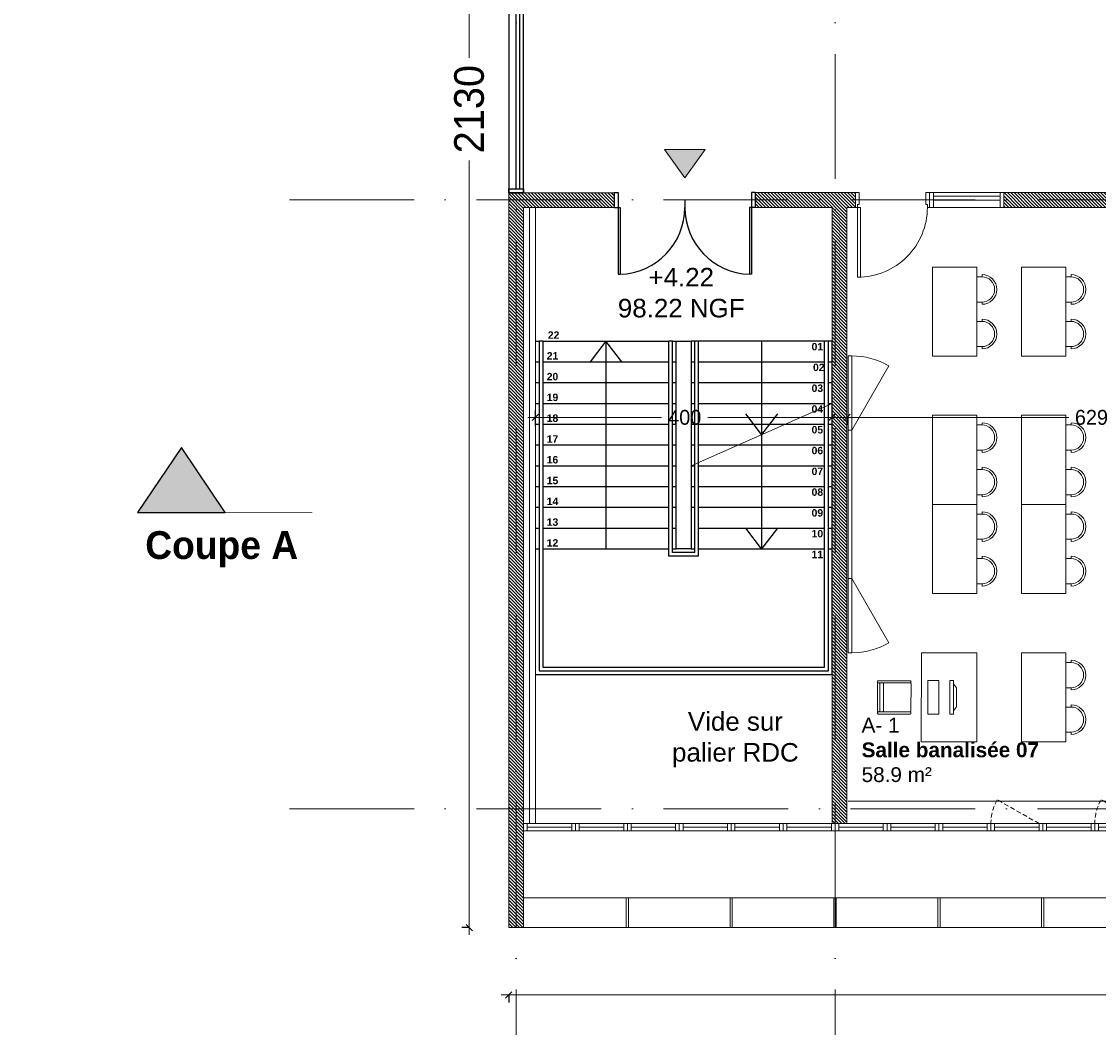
# Model space of a CAD drawing. Header units: centimetres. Extents: x 100159 to 225226, y -81380 to -23241.
# Tile 52 of 256: x 198723 to 200175, y -62453 to -61098. Entities that reach past the tile are written whole.
import ezdxf
from ezdxf.xclip import XClip

# ---------------------------------------------------------------- set-up
doc = ezdxf.new("R2010")
doc.units = ezdxf.units.CM
doc.header["$XCLIPFRAME"] = 2
for name, pattern in [('ACAD_ISO04W100', [30, 24, -3, 0, -3]), ('ACAD_ISO10W100', [18, 12, -3, 0, -3]), ('CACHE', [9.525, 6.35, -3.175])]:
    doc.linetypes.add(name, pattern=pattern)
doc.layers.get('0').update_dxf_attribs({"lineweight": 5})
for name, color, linetype in [('09', 161, 'Continuous'), ('18', 8, 'Continuous'), ('23', 63, 'Continuous'), ('37', 8, 'Continuous'), ('48', 8, 'Continuous'), ('DDL-PLAN MASSE PAYSAGE', 7, 'Continuous'), ('DDL-TEXTE 01', 7, 'Continuous'), ('DDL-TRAIT  COUPE', 1, 'ACAD_ISO04W100')]:
    doc.layers.add(name, color=color, linetype=linetype)
for name, color, linetype, lineweight in [('10', 252, 'Continuous', 5), ('17', 6, 'Continuous', 5), ('DDL- CLOISONS DOUBLAGES', 1, 'Continuous', 5), ('DDL- ISOLATION', 252, 'ISOLATION', 5), ('DDL- MENUISERIES INT', 51, 'Continuous', 5), ('DDL- STRUCTURE', 5, 'Continuous', 5), ('DDL-HAB-COTES', 161, 'Continuous', 9), ('DDL-HAB-SYMBOLES', 212, 'Continuous', 9), ('DDL-HACHURES POCHAGE GRIS', 251, 'Continuous', 5), ('DDL-TEXTE', 7, 'Continuous', 9), ('DDL-TRAIT AXES', 1, 'ACAD_ISO10W100', 5)]:
    doc.layers.add(name, color=color, linetype=linetype, lineweight=lineweight)
doc.layers.add('GEL', color=113, linetype='Continuous', plot=False)
doc.styles.add('ARIAL', font='arial.ttf', dxfattribs={"height": 25})
doc.styles.add('Century Gothic', font='GOTHIC.TTF')
doc.styles.add('COTA', font='romans.shx', dxfattribs={"width": 0.8})
doc.styles.get("Standard").update_dxf_attribs({"font": 'arial.ttf'})
doc.linetypes.add('ISOLATION', pattern='A,0.00254,-2.54,[134,ltypeshp.shx,S=2.54,R=0,X=-2.54,Y=0],-5.08,[134,ltypeshp.shx,S=2.54,R=180,X=2.54,Y=0],-2.54', length=10.16254)
doc.dimstyles.new('C100 cm', dxfattribs={"dimscale": 100, "dimtxt": 0.2, "dimasz": 0.085, "dimexe": 0.1, "dimexo": 0.0625, "dimgap": 0.09, "dimtad": 0, "dimdec": 0, "dimzin": 0, "dimdsep": 46, "dimtxsty": 'Century Gothic', "dimblk": 'OBLIQUE', "dimcen": 0.09, "dimdle": 0.1, "dimclrd": 256, "dimclrt": 256, "dimadec": 0, "dimazin": 0, "dimtfac": 1, "dimtdec": 0, "dimtofl": 0, "dimtmove": 2, "dimatfit": 2, "dimfxl": 0.15, "dimfxlon": 1, "dimtolj": 1, "dimtzin": 0, "dimlwd": -1, "dimarcsym": 0})
doc.dimstyles.new('portes', dxfattribs={"dimtxt": 6, "dimasz": 2.5, "dimexe": 1.25, "dimexo": 0.625, "dimtad": 1, "dimjust": 1, "dimtxsty": 'COTA', "dimblk": 'NONE', "dimcen": 2.5, "dimse1": 1, "dimse2": 1, "dimsd1": 1, "dimsd2": 1, "dimadec": 0, "dimazin": 0, "dimtfac": 1, "dimtix": 1, "dimtofl": 0, "dimtmove": 0, "dimatfit": 0, "dimldrblk": 'NONE', "dimfxl": 1, "dimarcsym": 0})

# ---------------------------------------------------------------- blocks, each defined once
blk = doc.blocks.new('*U171')
for p, q in [((20, -243.6), (0, -243.6)), ((10, -498.6), (10, -248.6)), ((15, -498.6), (15, -248.6)), ((0, -503.6), (20, -503.6))]:
    blk.add_line(p, q)
blk.add_lwpolyline([(20, -243.6), (0, -243.6), (0, -503.6), (20, -503.6)], close=True)
for points in [[(0, -248.6), (0, -243.6), (20, -243.6), (20, -248.6), (0, -248.6)], [(0, -503.6), (0, -498.6), (20, -498.6), (20, -503.6), (0, -503.6)]]:
    blk.add_lwpolyline(points)
blk = doc.blocks.new('A$C6C21683D')
blk.add_lwpolyline([(0, 0), (70, 0), (70, 10), (0, 10)], close=True)
for points in [[(5, 0), (65, 0), (65, 10), (5, 10), (5, 0)], [(5, 5), (65, 5)]]:
    blk.add_lwpolyline(points)
blk = doc.blocks.new('A$C7FA553E3')
blk.add_lwpolyline([(0, 32), (70, 32), (70, 42), (0, 42)], close=True)
for points in [[(5, 32), (65, 32), (65, 42), (5, 42), (5, 32)], [(5, 37), (65, 37)]]:
    blk.add_lwpolyline(points)
at = {"linetype": 'CACHE'}
blk.add_lwpolyline([(5, 32), (61.5, 0)], dxfattribs=at)
blk.add_arc((6, 32), 64, 330.0443, 0.0023, dxfattribs=at)
blk = doc.blocks.new('*U232')
blk.add_lwpolyline([(-1.5, 20), (-1.5, -20), (1.5, -20), (1.5, 20), (-1.5, 20)])
blk = doc.blocks.new('*U233')
at = {"color": 0, "linetype": 'ByBlock', "lineweight": -2}
for p in [(2800, 0), (2940, 0), (3080, 0), (3220, 0), (3360, 0)]:
    blk.add_blockref('*U232', p, dxfattribs=at)
blk = doc.blocks.new('*D187')
at = {"layer": 'Defpoints', "color": 0, "transparency": 16777216}
for p in [(5, 0), (95, 0), (95, 0)]:
    blk.add_point(p, dxfattribs=at)
at = {"layer": 'GEL', "color": 0, "transparency": 16777216, "insert": (12.6, 3.6), "char_height": 6, "attachment_point": 5, "style": 'COTA'}
blk.add_mtext('90', dxfattribs=at)
blk = doc.blocks.new('_None')
blk = doc.blocks.new('*U219')
for p, q in [((20, -550), (0, -550)), ((10, -645), (10, -555)), ((15, -645), (15, -555)), ((0, -650), (20, -650))]:
    blk.add_line(p, q)
blk.add_lwpolyline([(20, -550), (0, -550), (0, -650), (20, -650)], close=True)
for points in [[(0, -555), (0, -550), (20, -550), (20, -555), (0, -555)], [(0, -650), (0, -645), (20, -645), (20, -650), (0, -650)]]:
    blk.add_lwpolyline(points)
blk = doc.blocks.new('*U147')
for p, q in [((50126.1, 6582.3), (50126.1, 6692.3)), ((50126.1, 6692.3), (50129.1, 6692.3)), ((50129.1, 6602.3), (50129.1, 6692.3)), ((50303.1, 6602.3), (50303.1, 6692.3)), ((50306.1, 6692.3), (50303.1, 6692.3)), ((50306.1, 6582.3), (50306.1, 6692.3)), ((50121.1, 6602.3), (50129.1, 6602.3)), ((50121.1, 6582.3), (50121.1, 6602.3)), ((50216.1, 6592.3), (50216.1, 6602.3)), ((50311.1, 6602.3), (50303.1, 6602.3)), ((50311.1, 6582.3), (50311.1, 6602.3)), ((50121.1, 6582.3), (50126.1, 6582.3)), ((50311.1, 6582.3), (50306.1, 6582.3))]:
    blk.add_line(p, q)
for centre, start, end in [((50126.1, 6602.3), 0, 88.0898), ((50306.1, 6602.3), 91.9102, 180)]:
    blk.add_arc(centre, 90, start, end)
blk = doc.blocks.new('_Oblique')
at = {"color": 0, "linetype": 'ByBlock', "lineweight": -2}
blk.add_line((-0.5, -0.5), (0.5, 0.5), dxfattribs=at)
blk = doc.blocks.new('*D260')
at = {"layer": 'DDL-HAB-COTES', "color": 0, "lineweight": -2, "transparency": 16777216}
for p, q in [((203069.9, -62409.4), (203069.9, -62399.4)), ((199380.1, -62409.4), (199380.1, -62419.4))]:
    blk.add_line(p, q, dxfattribs=at)
at = {"layer": 'DDL-HAB-COTES', "transparency": 16777216}
for p, q in [((199370.1, -62409.4), (201323, -62409.4)), ((203079.9, -62409.4), (201460.7, -62409.4))]:
    blk.add_line(p, q, dxfattribs=at)
at = {"layer": 'Defpoints', "color": 0, "transparency": 16777216}
for p in [(199380.1, -62318.6), (203069.9, -62409.4), (203069.9, -62428.6)]:
    blk.add_point(p, dxfattribs=at)
at = {"layer": 'DDL-HAB-COTES', "transparency": 16777216, "xscale": 8.5, "yscale": 8.5, "zscale": 8.5, "rotation": 180}
blk.add_blockref('_Oblique', (199380.1, -62409.4), dxfattribs=at)
at = {"layer": 'DDL-HAB-COTES', "transparency": 16777216, "xscale": 8.5, "yscale": 8.5, "zscale": 8.5}
blk.add_blockref('_Oblique', (203069.9, -62409.4), dxfattribs=at)
at = {"layer": 'DDL-HAB-COTES', "lineweight": -3, "transparency": 16777216, "insert": (201391.8, -62409.4), "char_height": 40, "attachment_point": 5, "style": 'Century Gothic'}
blk.add_mtext('\\A1;3690', dxfattribs=at)
blk = doc.blocks.new('*D264')
at = {"layer": 'DDL-HAB-COTES', "transparency": 16777216}
for p, q in [((199326.9, -60178.5), (199326.9, -61147.1)), ((199326.9, -62328.6), (199326.9, -61285.1))]:
    blk.add_line(p, q, dxfattribs=at)
at = {"layer": 'DDL-HAB-COTES', "color": 0, "lineweight": -2, "transparency": 16777216}
for p, q in [((199326.9, -60188.5), (199316.9, -60188.5)), ((199326.9, -62318.6), (199316.9, -62318.6))]:
    blk.add_line(p, q, dxfattribs=at)
at = {"layer": 'Defpoints', "color": 0, "transparency": 16777216}
for p in [(199326.9, -60188.5), (199430.7, -60188.5), (199430.7, -62318.6)]:
    blk.add_point(p, dxfattribs=at)
at = {"layer": 'DDL-HAB-COTES', "transparency": 16777216, "xscale": 8.5, "yscale": 8.5, "zscale": 8.5}
for p, rotation in [((199326.9, -60188.5), 90), ((199326.9, -62318.6), 270)]:
    blk.add_blockref('_Oblique', p, dxfattribs=dict(at, rotation=rotation))
at = {"layer": 'DDL-HAB-COTES', "lineweight": -3, "transparency": 16777216, "insert": (199326.9, -61216.1), "char_height": 40, "attachment_point": 5, "rotation": 90, "style": 'Century Gothic'}
blk.add_mtext('\\A1;2130', dxfattribs=at)
blk = doc.blocks.new('A$C601B608D')
for p, q in [((5, 300), (54.9, 386.7)), ((5, 100), (54.9, 13.3))]:
    blk.add_line(p, q)
for points in [[(0, 300), (5, 300), (5, 400), (0, 400)], [(0, 100), (5, 100), (5, 300), (0, 300)], [(0, 0), (5, 0), (5, 100), (0, 100)]]:
    blk.add_lwpolyline(points, close=True)
for centre, start, end in [((5, 300), 60.0976, 90), ((5, 100), 270, 299.9024)]:
    blk.add_arc(centre, 100, start, end)
blk = doc.blocks.new('A$C41CC053D')
at = {"ltscale": 0.5}
for p, q in [((121.2, 101.8), (161.9, 88.1)), ((107.1, 63.3), (118.9, 98.4)), ((119.6, 100.3), (119.9, 101.2)), ((160, 85.6), (120.2, 99)), ((154, 86.6), (142.2, 51.5)), ((158.8, 85), (146.9, 49.9)), ((149.8, 48.9), (161.6, 84)), ((160, 85.6), (161, 85.3)), ((162.2, 85.9), (162.6, 86.9)), ((106.5, 61.4), (106.2, 60.5)), ((106.8, 59.2), (147.6, 45.5)), ((147.6, 48.6), (107.8, 62)), ((147.6, 48.6), (148.5, 48.3)), ((149.2, 47.1), (148.8, 46.1))]:
    blk.add_line(p, q, dxfattribs=at)
blk.add_lwpolyline([(118.9, 142.2), (80.7, 28.4), (9.6, 52.4), (47.9, 166.1)], close=True, dxfattribs=at)
for centre, start, end in [((120.8, 100.9), 71.3969, 161.3969), ((119.9, 98.1), 71.3969, 161.3969), ((120.5, 99.9), 161.3969, 251.3969), ((155, 86.2), 71.3969, 161.3969), ((161.6, 87.2), 341.3969, 71.3969), ((159.7, 84.7), 71.3969, 161.3969), ((161.3, 86.2), 251.3969, 341.3969), ((160.6, 84.3), 341.3969, 71.3969), ((107.1, 60.1), 161.3969, 251.3969), ((107.5, 61.1), 71.3969, 161.3969), ((108.1, 63), 161.3969, 251.3969), ((143.2, 51.2), 161.3969, 251.3969), ((147.9, 49.6), 161.3969, 251.3969), ((147.9, 46.4), 251.3969, 341.3969), ((148.8, 49.3), 251.3969, 341.3969), ((148.2, 47.4), 341.3969, 71.3969)]:
    blk.add_arc(centre, 1, start, end, dxfattribs=at)
blk = doc.blocks.new('A$C7DD83F9D')
at = {"ltscale": 0.5}
for p, q in [((20, 107), (20, 110)), ((20, 107), (26.8, 107)), ((26.8, 73), (26.8, 107)), ((20, 73), (26.8, 73)), ((20, 73), (20, 70)), ((20, 47), (20, 50)), ((20, 47), (26.8, 47)), ((26.8, 13), (26.8, 47)), ((20, 13), (26.8, 13)), ((20, 13), (20, 10))]:
    blk.add_line(p, q, dxfattribs=at)
at = {"linetype": 'Continuous', "flags": 128}
blk.add_lwpolyline([(26.8, 120), (26.8, 0), (86.8, 0), (86.8, 120), (26.8, 120)], dxfattribs=at)
at = {"ltscale": 0.5}
for centre, radius in [((20, 90), 20), ((20, 90), 17), ((20, 30), 20), ((20, 30), 17)]:
    blk.add_arc(centre, radius, 90, 270, dxfattribs=at)
blk = doc.blocks.new('A$C19797035')
at = {"linetype": 'Continuous'}
for points in [[(54.3, 32.9), (52.5, 28.2), (10.3, 43.6), (12, 48.3)], [(46.7, 39.9), (50, 34.4), (16.2, 46.7), (22.3, 48.8)], [(42.3, 0), (0, 15.4), (5.1, 29.5), (47.4, 14.1)]]:
    blk.add_lwpolyline(points, close=True, dxfattribs=at)
blk = doc.blocks.new('*U185')
blk.add_hatch(color=252).paths.add_polyline_path([(0, 0), (38.3, -27.3), (38.3, 27.3)])
blk.add_lwpolyline([(38.3, 27.3), (38.3, -27.3), (0, 0), (38.3, 27.3)])
blk = doc.blocks.new('*D499')
at = {"layer": 'DDL-HAB-COTES', "transparency": 16777216}
for p, q in [((199406.1, -61631.4), (199586.1, -61631.4)), ((199826.1, -61631.4), (199648.7, -61631.4))]:
    blk.add_line(p, q, dxfattribs=at)
at = {"layer": 'DDL-HAB-COTES', "color": 0, "lineweight": -2, "transparency": 16777216}
for p, q in [((199416.1, -61642.4), (199416.1, -61621.4)), ((199816.1, -61642.4), (199816.1, -61621.4))]:
    blk.add_line(p, q, dxfattribs=at)
at = {"layer": 'Defpoints', "color": 0, "transparency": 16777216}
for p in [(199816.1, -61631.4), (199416.1, -61648.6), (199816.1, -61648.6)]:
    blk.add_point(p, dxfattribs=at)
at = {"layer": 'DDL-HAB-COTES', "transparency": 16777216, "xscale": 8.5, "yscale": 8.5, "zscale": 8.5, "rotation": 180}
blk.add_blockref('_Oblique', (199416.1, -61631.4), dxfattribs=at)
at = {"layer": 'DDL-HAB-COTES', "transparency": 16777216, "xscale": 8.5, "yscale": 8.5, "zscale": 8.5}
blk.add_blockref('_Oblique', (199816.1, -61631.4), dxfattribs=at)
at = {"layer": 'DDL-HAB-COTES', "lineweight": -3, "transparency": 16777216, "insert": (199617.4, -61631.4), "char_height": 20, "attachment_point": 5, "style": 'Century Gothic'}
blk.add_mtext('\\A1;400', dxfattribs=at)
blk = doc.blocks.new('*D500')
at = {"layer": 'DDL-HAB-COTES', "color": 0, "lineweight": -2, "transparency": 16777216}
for p, q in [((200465.5, -61616.4), (200465.5, -61641.4)), ((199836.1, -61631.4), (199836.1, -61641.4))]:
    blk.add_line(p, q, dxfattribs=at)
at = {"layer": 'DDL-HAB-COTES', "transparency": 16777216}
for p, q in [((199826.1, -61631.4), (200135.2, -61631.4)), ((200475.5, -61631.4), (200195.9, -61631.4))]:
    blk.add_line(p, q, dxfattribs=at)
at = {"layer": 'Defpoints', "color": 0, "transparency": 16777216}
for p in [(200465.5, -61348.5), (199836.1, -61631.4), (200465.5, -61631.4)]:
    blk.add_point(p, dxfattribs=at)
at = {"layer": 'DDL-HAB-COTES', "transparency": 16777216, "xscale": 8.5, "yscale": 8.5, "zscale": 8.5, "rotation": 180}
blk.add_blockref('_Oblique', (199836.1, -61631.4), dxfattribs=at)
at = {"layer": 'DDL-HAB-COTES', "transparency": 16777216, "xscale": 8.5, "yscale": 8.5, "zscale": 8.5}
blk.add_blockref('_Oblique', (200465.5, -61631.4), dxfattribs=at)
at = {"layer": 'DDL-HAB-COTES', "lineweight": -3, "transparency": 16777216, "insert": (200165.6, -61631.4), "char_height": 20, "attachment_point": 5, "style": 'Century Gothic'}
blk.add_mtext('\\A1;629', dxfattribs=at)
blk = doc.blocks.new('17.07 CADASTRE')
at = {"layer": '23'}
h = blk.add_hatch(dxfattribs=at)
h.set_pattern_fill('CROSS', color=9, scale=0.122312, angle=-74.5126)
h.set_pattern_definition([(285.487436, (-1752.3689, 119.6183), (0.95587097, -0.5410825), [0.38833935, -1.16501804]), (15.487436, (-1752.5042, 119.37936), (0.5410825, 0.95587097), [0.38833935, -1.16501804])])
h.paths.add_polyline_path([(296.556, 77.111), (237.111, 55.333), (234.333, 63.889), (230.222, 79.222), (287.333, 104.778), (286, 108.667), (283.764, 107.684), (283.586, 107.684), (284.556, 108.111), (281.778, 113.778), (279.556, 117), (276.889, 119.556), (274.222, 121.222), (271, 122.222), (267.222, 123.778), (264.111, 125.444), (253.889, 127.667), (249.222, 128.444), (241, 128.111), (233.111, 127.444), (216.889, 124.444), (201.667, 120.778), (176.222, 114.111), (165.556, 111.111), (124.556, 102.444), (122.333, 102.222), (76.778, 95.667), (65.222, 94.333), (35.444, 90.111), (31.667, 89.667), (13.222, 87.017), (13.222, 11), (305.953, 11), (306.333, 20.889), (306.457, 20.91), (306.778, 27.444), (306.556, 41.222), (304.889, 48.667)])
h.paths.add_polyline_path([(382.444, 188.112), (366.222, 179.889), (324.333, 156.222), (321.556, 150.111), (319.889, 143.222), (318.444, 140), (316.333, 136.444), (312.889, 132.222), (311, 129.556), (309.667, 127), (309.222, 124.889), (309.111, 121.556), (313, 67.111), (320.889, 34.556), (323.889, 23), (326.72, 11), (382.444, 11)])
h.paths.add_polyline_path([(114.441, 168.682), (114.556, 172.222), (114.765, 174.055), (114.889, 176.111), (115.444, 180), (117, 187), (119.807, 200.743), (131.778, 243.333), (132.667, 246.889), (134.333, 259.778), (123.889, 263.889), (95.589, 275.588), (95.778, 276.111), (116.444, 322.667), (114.867, 324.739), (110, 330.778), (101, 340.111), (94.778, 345.889), (88.111, 351.333), (84.333, 354.222), (77.667, 358.667), (70, 363), (64.667, 366.778), (62.667, 368.556), (61, 370.778), (59.667, 373.333), (57.444, 376.444), (55, 379.889), (50.444, 384.111), (47.778, 386.111), (42.889, 389.333), (34.778, 392.222), (29.778, 390.222), (28, 389.111), (23.444, 385.111), (19.596, 381.153), (45.333, 361.111), (41.87, 356.754), (41.556, 357), (39.111, 354), (13.222, 374.341), (13.222, 359.889), (17.111, 358.444), (17.556, 359.444), (21.111, 358), (20.778, 357), (22.556, 356.333), (22.889, 357.333), (29.222, 354.889), (26.333, 347.667), (22.889, 349), (21.556, 345.667), (17.889, 347.111), (18.556, 348.889), (13.222, 350.98), (13.222, 268.872), (22.444, 266.333), (20.333, 258.444), (13.222, 260.467), (13.222, 114.187), (18.444, 116), (18.889, 112.778), (28.889, 113.333), (38.667, 115.778), (41.333, 115.778), (59.333, 118.667), (82, 120.333), (98.222, 123.111), (115.889, 127.889), (114.889, 141.889), (114.853, 142.698), (114.556, 146.667), (114.435, 152.182), (114.222, 157), (114.259, 160.231), (114.222, 161.889), (114.123, 164.5), (114.333, 166.889)])
h.paths.add_polyline_path([(35.889, 199), (33.222, 200.111), (35, 204.222), (37.556, 203)], flags=16)
h.paths.add_polyline_path([(48.222, 318.556), (43.778, 319.556), (44.333, 321.778), (38.889, 323), (39, 323.778), (35, 324.667), (35.111, 325.333), (31.556, 326.111), (33.444, 334.667), (40.444, 333), (40.222, 332.111), (43.222, 331.444), (42.889, 330), (46, 329.333), (49, 342.556), (55.111, 337.444), (53, 328.556), (50.667, 329.111)], flags=16)
h.paths.add_polyline_path([(23.889, 322.556), (20.556, 323.222), (21.111, 326.222), (24.556, 325.556)], flags=16)
h.paths.add_polyline_path([(19.667, 324.111), (14.111, 325.222), (14.556, 327.889), (20.222, 326.778)], flags=16)
h.paths.add_polyline_path([(57.556, 349), (56.556, 349.778), (56, 349.111), (53.667, 350.778), (54, 351.444), (50.556, 354.111), (52.889, 357.333), (53.667, 356.889), (54.444, 358), (53.778, 358.556), (59.667, 366.333), (64.444, 362.556), (60.444, 357.111), (64.444, 353.778), (61.889, 350.556), (59.889, 352.111)], flags=16)
h.paths.add_polyline_path([(38.667, 373.444), (35.778, 375.889), (35.444, 375.556), (32.333, 378), (33.111, 379.111), (30, 381.444), (32.444, 384.778), (35.556, 382.222), (36, 382.889), (36.889, 382.333), (37.889, 383.667), (40.444, 381.444), (42.889, 384.667), (47.778, 380.889), (42.889, 374.556), (40.778, 376.222)], flags=16)
h.paths.add_polyline_path([(64.778, 393.222), (55, 404.111), (51.333, 405.889), (50, 405.222), (47.889, 404.556), (45.556, 404.556), (44.778, 404.667), (43.889, 405.111), (34.778, 392.222), (42.889, 389.333), (47.778, 386.111), (50.444, 384.111), (55, 379.889), (57.444, 376.444), (59.667, 373.333), (61, 370.778), (62.667, 368.556), (64.667, 366.778), (70, 363), (77.667, 358.667), (84.333, 354.222), (88.111, 351.333), (94.778, 345.889), (101, 340.111), (110, 330.778), (112.546, 327.619), (117, 349.111), (122, 359.222), (113.222, 363.667), (115.333, 367.889), (104.333, 373.444), (104.111, 373), (103.667, 373.222), (103.889, 373.667)])
h.paths.add_polyline_path([(60.667, 391.556), (67.111, 388.333), (66.333, 386.667), (70.778, 384.444), (67.333, 377.444), (61, 380.556), (61.667, 381.889), (57, 384.222)], flags=16)
h.paths.add_polyline_path([(56.111, 388.778), (44.667, 394.444), (48.111, 401.222), (52.444, 399.111), (52.556, 399.556), (55.444, 398.111), (53.889, 395), (58.111, 393)], flags=16)
h.paths.add_polyline_path([(74.333, 380.889), (79.667, 378.222), (80.333, 379.556), (83.444, 378.111), (79.333, 369.889), (70.889, 374.222)], flags=16)
h.paths.add_polyline_path([(87.444, 378.444), (92.444, 376), (90.556, 372.333), (90, 372.667), (88.556, 369.778), (93.889, 367.222), (90.667, 360.778), (81, 365.556)], flags=16)
h.paths.add_polyline_path([(97.444, 368.111), (107.667, 363.111), (104.556, 356.778), (94.333, 361.778)], flags=16)
h.paths.add_polyline_path([(109.222, 359.889), (112.444, 358.222), (111.778, 357), (113.222, 356.222), (114.444, 358.667), (117.667, 357), (111, 343.444), (106.667, 345.556), (108, 348.333), (104.444, 350.111)], flags=16)
h.paths.add_polyline_path([(138.333, 392.333), (139.444, 392.667), (142.289, 398.356), (133.889, 402.556), (137.222, 409.444), (142.667, 406.667), (143.556, 408.444), (146.6, 406.978), (147.111, 408), (146.954, 409.778), (132.144, 409.778), (130.222, 406), (122.667, 409.778), (88.627, 409.778), (92.222, 408), (85.444, 394.444), (81.667, 396.333), (82.667, 398.444), (80.556, 399.556), (81.667, 401.667), (77.444, 403.778), (80.481, 409.778), (77.236, 409.778), (74.889, 405), (69.444, 407.778), (69.889, 408.778), (67.857, 409.778), (56.288, 409.778), (58.444, 408.667), (64.444, 402), (64.889, 402.333), (65.111, 402), (64.778, 401.667), (68.222, 397.778), (70.667, 396.556), (71.667, 398.667), (76.333, 396.333), (75.333, 394.222), (83.333, 390.222), (84.333, 392.333), (89, 390), (88.222, 388.333), (88.556, 388.111), (88.444, 387.778), (96, 383.889), (97, 386), (105.444, 381.778), (104.444, 379.667), (118, 372.889), (119.063, 372.48), (121, 372.111), (123.444, 372.222), (123.333, 372.667), (123.778, 372.778), (123.889, 372.333), (124.556, 372.556), (126.503, 373.571), (127.437, 374.272), (128.105, 375.058), (128.808, 376.042), (120.778, 380.222), (120.889, 380.444), (117.444, 382.111), (119.889, 386.778), (123.222, 385.111), (123.778, 386.111), (131.912, 381.934), (136.222, 390.556), (136.417, 390.75), (136.556, 391), (137.444, 391.778)])
h.paths.add_polyline_path([(94.778, 396.222), (95.111, 397), (90.889, 399.111), (93, 403.333), (93.889, 402.889), (95.333, 405.667), (98, 404.333), (98.333, 405), (101.889, 403.111), (101.667, 402.556), (104.556, 401.111), (101.111, 394), (98.111, 395.556), (97.667, 394.667)], flags=16)
h.paths.add_polyline_path([(104.778, 389.444), (108.222, 396.333), (118.667, 391.222), (115.667, 385.222), (112.889, 386.556), (112.444, 385.667)], flags=16)
blk = doc.blocks.new('*U186')
blk.add_line((100, 20), (100, 0))
blk.add_lwpolyline([(3, 20), (3, 114), (7, 114), (7, 20)], close=True)
for points in [[(0, 0), (5, 0), (5, 16), (3, 16), (3, 20), (0, 20), (0, 20)], [(0, 20), (0, 0)], [(100, 0), (95, 0), (95, 16), (97, 16), (97, 20), (100, 20), (100, 20)]]:
    blk.add_lwpolyline(points)
blk.add_arc((3, 20), 94, 359.999971, 90.000029)
at = {"layer": 'GEL'}
dim = blk.add_linear_dim(base=(95, 0), p1=(5, 0), p2=(95, 0), dimstyle='portes', dxfattribs=at)
dim.commit()
dim.dimension.update_dxf_attribs({"geometry": '*D187', "text_midpoint": (12.636, 3.625)})
blk = doc.blocks.new('A$C530C723F')
at = {"layer": 'DDL- MENUISERIES INT'}
blk.add_blockref('*U186', (10, 0), dxfattribs=at)
at = {"layer": 'DDL- MENUISERIES INT', "rotation": 270}
blk.add_blockref('*U219', (760, 20), dxfattribs=at)

msp = doc.modelspace()

# ---------------------------------------------------------------- hatches: boundary and pattern name
at = {"layer": 'DDL-HACHURES POCHAGE GRIS'}
h = msp.add_hatch(dxfattribs=at)
h.set_pattern_fill('ANSI31', color=256, angle=90)
h.set_pattern_definition([(135, (0, -2198.8527), (-2.24506403, -2.24506403), [])])
h.paths.add_polyline_path([(200931.9, -61328.5), (201285.1, -61328.5), (201285.1, -61348.5), (200931.9, -61348.5)], flags=17)
h.paths.add_polyline_path([(200777.8, -61328.5), (200831.9, -61328.5), (200831.9, -61348.5), (200777.8, -61348.5)], flags=17)
h.paths.add_polyline_path([(200644.3, -61328.5), (200675.8, -61328.5), (200675.8, -61348.5), (200644.3, -61348.5)], flags=16)
h.paths.add_polyline_path([(200455.5, -61328.5), (200542.3, -61328.5), (200542.3, -61348.5), (200455.5, -61348.5)])
h.paths.add_polyline_path([(200047.5, -61328.5), (200355.5, -61328.5), (200355.5, -61348.5), (200047.5, -61348.5)])
h.paths.add_polyline_path([(203058.6, -62188.5), (203038.6, -62188.5), (203038.6, -61348.5), (202973.7, -61348.5), (202973.7, -61328.5), (203058.6, -61328.5)])
h.paths.add_polyline_path([(202485.3, -61328.5), (202873.7, -61328.5), (202873.7, -61348.5), (202485.3, -61348.5)])
h.paths.add_polyline_path([(202255.3, -61328.5), (202285.3, -61328.5), (202285.3, -61348.5), (202255.3, -61348.5)])
h.paths.add_polyline_path([(201678.4, -61328.5), (202055.3, -61328.5), (202055.3, -61348.5), (201678.4, -61348.5)])
h.paths.add_polyline_path([(201485.1, -61328.5), (201578.4, -61328.5), (201578.4, -61348.5), (201485.1, -61348.5)])
h.paths.add_polyline_path([(200931.9, -61328.5), (201285.1, -61328.5), (201285.1, -61348.5), (200931.9, -61348.5)], flags=17)
h.paths.add_polyline_path([(200777.8, -61328.5), (200831.9, -61328.5), (200831.9, -61348.5), (200777.8, -61348.5)], flags=17)
h.paths.add_polyline_path([(200644.3, -61328.5), (200675.8, -61328.5), (200675.8, -61348.5), (200644.3, -61348.5)])
edge = h.paths.add_edge_path()
edge.add_line((199400.1, -61348.5), (199400.1, -62318.6))
edge.add_line((199400.1, -62318.6), (199380.1, -62318.6))
edge.add_line((199380.1, -62318.6), (199380.1, -61328.6))
edge.add_line((199380.1, -61328.6), (199522.5, -61328.6))
edge.add_line((199522.5, -61328.6), (199522.5, -61348.5))
edge.add_line((199522.5, -61348.5), (199400.1, -61348.5))
edge.add_line((199836.1, -61348.5), (199836.1, -62178.5))
edge.add_line((199836.1, -62178.5), (199816.1, -62178.5))
edge.add_line((199816.1, -62178.5), (199816.1, -61348.5))
edge.add_line((199816.1, -61348.5), (199712.5, -61348.5))
edge.add_line((199712.5, -61348.5), (199712.5, -61328.5))
edge.add_line((199712.5, -61328.5), (199847.5, -61328.5))
edge.add_line((199847.5, -61328.5), (199847.5, -61348.5))
edge.add_line((199847.5, -61348.5), (199836.1, -61348.5))
at = {"layer": 'DDL-TRAIT  COUPE', "ltscale": 30}
h = msp.add_hatch(color=256, dxfattribs=at)
h.dxf.hatch_style = 1
h.paths.add_polyline_path([(198880, -61759.6), (198997.8, -61759.6), (198938.9, -61671.9)])

# ---------------------------------------------------------------- linework, layer by layer
at = {"layer": '10'}
for points in [[(199837.5, -62148.5), (200655.1, -62148.5)], [(199400.1, -62278.5), (203049, -62278.5)], [(199400.1, -62318.5), (203049, -62318.5)]]:
    msp.add_lwpolyline(points, dxfattribs=at)
at = {"layer": '48'}
for p, q in [((199416.1, -61528.5), (199421.1, -61528.5)), ((199426.1, -61528.5), (199596, -61528.5)), ((199511.1, -61528.5), (199489.8, -61556.5)), ((199511.1, -61528.5), (199511.1, -61808.5)), ((199532.4, -61556.5), (199511.1, -61528.5)), ((199596, -61818.5), (199596, -61528.5)), ((199601.1, -61813.5), (199601, -61528.5)), ((199601, -61528.5), (199606, -61528.5)), ((199631.1, -61813.5), (199631, -61528.5)), ((199636.1, -61818.5), (199636, -61528.5)), ((199721, -61528.5), (199721, -61808.5)), ((199806, -61968), (199806, -61528.5)), ((199811, -61973), (199811, -61528.5)), ((199816, -61978), (199816, -61528.5)), ((199416.1, -61556.5), (199421.1, -61556.5)), ((199426.1, -61556.5), (199596, -61556.5)), ((199601, -61556.5), (199606, -61556.5)), ((199626, -61556.5), (199631, -61556.5)), ((199636, -61556.5), (199806, -61556.5)), ((199811, -61556.5), (199816, -61556.5)), ((199416.1, -61584.5), (199421.1, -61584.5)), ((199426.1, -61584.5), (199596, -61584.5)), ((199601, -61584.5), (199606, -61584.5)), ((199626, -61584.5), (199631, -61584.5)), ((199636, -61584.5), (199806, -61584.5)), ((199811, -61584.5), (199816, -61584.5)), ((199416.1, -61612.5), (199421.1, -61612.5)), ((199426.1, -61612.5), (199596, -61612.5)), ((199601, -61612.5), (199606, -61612.5)), ((199626, -61612.5), (199631, -61612.5)), ((199636, -61612.5), (199806, -61612.5)), ((199811, -61612.5), (199816, -61612.5)), ((199721, -61654.5), (199699.7, -61626.5)), ((199742.3, -61626.5), (199721, -61654.5)), ((199416.1, -61640.5), (199421.1, -61640.5)), ((199426.1, -61640.5), (199596, -61640.5)), ((199601, -61640.5), (199606, -61640.5)), ((199626, -61640.5), (199631, -61640.5)), ((199636, -61640.5), (199806, -61640.5)), ((199811, -61640.5), (199816, -61640.5)), ((199416.1, -61668.5), (199421.1, -61668.5)), ((199426.1, -61668.5), (199596, -61668.5)), ((199601, -61668.5), (199606, -61668.5)), ((199626, -61668.5), (199631, -61668.5)), ((199636, -61668.5), (199806, -61668.5)), ((199811, -61668.5), (199816, -61668.5)), ((199416.1, -61696.5), (199421.1, -61696.5)), ((199426.1, -61696.5), (199596, -61696.5)), ((199601, -61696.5), (199606, -61696.5)), ((199626, -61696.5), (199631, -61696.5)), ((199636, -61696.5), (199806, -61696.5)), ((199811, -61696.5), (199816, -61696.5)), ((199416.1, -61724.5), (199421.1, -61724.5)), ((199426.1, -61724.5), (199596, -61724.5)), ((199601, -61724.5), (199606, -61724.5)), ((199626, -61724.5), (199631, -61724.5)), ((199636, -61724.5), (199806, -61724.5)), ((199811, -61724.5), (199816, -61724.5)), ((199416.1, -61752.5), (199421.1, -61752.5)), ((199426.1, -61752.5), (199596, -61752.5)), ((199601, -61752.5), (199606, -61752.5)), ((199626, -61752.5), (199631, -61752.5)), ((199636, -61752.5), (199806, -61752.5)), ((199811, -61752.5), (199816, -61752.5)), ((199416.1, -61780.5), (199421.1, -61780.5)), ((199426.1, -61780.5), (199596, -61780.5)), ((199601, -61780.5), (199606, -61780.5)), ((199636, -61780.5), (199806, -61780.5)), ((199721, -61808.5), (199699.7, -61780.5)), ((199742.4, -61780.5), (199721, -61808.5)), ((199811, -61780.5), (199816, -61780.5)), ((199416.1, -61808.5), (199421.1, -61808.5)), ((199426.1, -61808.5), (199596, -61808.5)), ((199601, -61808.5), (199606, -61808.5)), ((199626, -61808.5), (199631, -61808.5)), ((199636, -61808.5), (199806, -61808.5)), ((199811, -61808.5), (199816, -61808.5)), ((199636.1, -61818.5), (199596.1, -61818.5)), ((199631.1, -61813.5), (199601.1, -61813.5))]:
    msp.add_line(p, q, dxfattribs=at)
for points in [[(199421.1, -61528.5), (199421.1, -61973), (199811, -61973), (199811, -61798.5)], [(199426.1, -61528.5), (199421.1, -61528.5)], [(199426.1, -61528.5), (199426.1, -61968), (199806, -61968), (199806, -61798.5)], [(199601, -61528.5), (199596, -61528.5)], [(199816, -61528.5), (199626, -61528.5)], [(199816, -61978), (199416, -61978)]]:
    msp.add_lwpolyline(points, dxfattribs=at)
msp.add_lwpolyline([(199626.1, -61808.5), (199606, -61808.5), (199606, -61528.5), (199626.1, -61528.5)], close=True, dxfattribs=at)
at = {"layer": 'DDL- CLOISONS DOUBLAGES', "color": 10}
msp.add_lwpolyline([(199400.1, -61348.5), (199416.1, -61348.5), (199416.1, -62178.5), (199400.1, -62178.5)], close=True, dxfattribs=at)
at = {"layer": 'DDL- ISOLATION', "ltscale": 0.75}
msp.add_lwpolyline([(199408.1, -61348.5), (199408.1, -62178.5)], dxfattribs=at)
at = {"layer": 'DDL- STRUCTURE'}
for points in [[(199400.1, -61348.5), (199400.1, -62318.6), (199380.1, -62318.6), (199380.1, -61328.6), (199522.5, -61328.6), (199522.5, -61348.5), (199400.1, -61348.5)], [(199836.1, -61348.5), (199836.1, -62178.5), (199816.1, -62178.5), (199816.1, -61348.5), (199712.5, -61348.5), (199712.5, -61328.5), (199847.5, -61328.5), (199847.5, -61348.5), (199836.1, -61348.5)], [(199816, -61612.5), (199626, -61696.5)]]:
    msp.add_lwpolyline(points, dxfattribs=at)
msp.add_lwpolyline([(200047.5, -61328.5), (200355.5, -61328.5), (200355.5, -61348.5), (200047.5, -61348.5)], close=True, dxfattribs=at)
at = {"layer": 'DDL-TRAIT  COUPE', "ltscale": 30}
msp.add_lwpolyline([(198880, -61759.6), (198997.8, -61759.6), (198938.9, -61671.9), (198880, -61759.6)], dxfattribs=at)
at = {"layer": 'DDL-TRAIT  COUPE', "ltscale": 30, "const_width": 1}
msp.add_lwpolyline([(198880, -61759.6), (199115.5, -61759.7)], dxfattribs=at)
at = {"layer": 'DDL-TRAIT AXES', "ltscale": 14}
for p, q in [((199084.7, -61338.4), (208105.6, -61338.4)), ((199084.7, -62158.5), (208104.5, -62158.5))]:
    msp.add_line(p, q, dxfattribs=at)
for points in [[(199390.1, -63830.8), (199390.1, -59755.1)], [(199820.1, -63830.8), (199820.1, -59755.1)]]:
    msp.add_lwpolyline(points, dxfattribs=at)

# ---------------------------------------------------------------- block references
at = {"xscale": -1}
msp.add_blockref('*U233', (202900, -62298.5), dxfattribs=at)
at = {"layer": '10', "xscale": -1}
for p in [(200038.1, -61549), (200158.1, -61549), (200038.1, -61748.5), (200158.1, -61748.5)]:
    msp.add_blockref('A$C7DD83F9D', p, dxfattribs=at)
at = {"layer": '10'}
for name, p, rotation in [('A$C601B608D', (199837.5, -61948.5), 359.9998809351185), ('A$C7DD83F9D', (200038.1, -61748.5), 180), ('A$C7DD83F9D', (200158.1, -61748.5), 180), ('A$C7DD83F9D', (200158.1, -61948.5), 180)]:
    msp.add_blockref(name, p, dxfattribs=dict(at, rotation=rotation))
at = {"layer": '10', "xscale": -1}
for name, p, rotation in [('A$C41CC053D', (200003.7, -62121.2), 341.3969026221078), ('A$C19797035', (199930.4, -62025.7), 250.0000000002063)]:
    msp.add_blockref(name, p, dxfattribs=dict(at, rotation=rotation))
at = {"layer": '17'}
for name, p, rotation in [('A$C7FA553E3', (200100.1, -62146.5), 180.0000997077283), ('A$C7FA553E3', (200240.1, -62146.5), 180.0000997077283), ('A$C6C21683D', (200030.1, -62178.5), 179.9999002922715)]:
    msp.add_blockref(name, p, dxfattribs=dict(at, rotation=rotation))
at = {"layer": '17', "xscale": -1, "rotation": 180.0000997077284}
for p in [(199400.1, -62178.5), (199470.1, -62178.5), (199540.1, -62178.5), (199610.1, -62178.5), (199680.1, -62178.5), (199750.1, -62178.5), (199820.1, -62178.5), (199890.1, -62178.5), (200100.1, -62178.5)]:
    msp.add_blockref('A$C6C21683D', p, dxfattribs=at)
at = {"layer": '18'}
msp.add_blockref('*U171', (199380.1, -60825), dxfattribs=at)
at = {"layer": '18', "rotation": 180.0000370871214}
msp.add_blockref('*U147', (249833.6, -54746.2), dxfattribs=at)
at = {"layer": 'DDL- MENUISERIES INT', "xscale": -1, "rotation": 180}
msp.add_blockref('A$C530C723F', (199837.5, -61328.5), dxfattribs=at)
at = {"layer": 'DDL-HAB-SYMBOLES', "rotation": 89.99999999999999}
msp.add_blockref('*U185', (199617.5, -61308.8), dxfattribs=at)
at = {"layer": 'DDL-PLAN MASSE PAYSAGE', "linetype": 'ByBlock'}
ref = msp.add_blockref('17.07 CADASTRE', (176094.2, -61986.4), dxfattribs=dict(at, xscale=106.2859075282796, yscale=106.2859075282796, zscale=106.2859075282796, rotation=344.5125640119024))
XClip(ref).set_block_clipping_path([(36.599704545, 85.9239172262), (419.7690201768, 192.095693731), (361.9471425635, 400.7723308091), (-21.2221730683, 294.6005543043)])

# ---------------------------------------------------------------- texts
at = {"layer": '09', "insert": (199349.5, -61497), "char_height": 25, "attachment_point": 7}
msp.add_mtext_dynamic_manual_height_columns('\\pxi-3,l4,qc,t4;+4.22\\P98.22 NGF', width=501.341, gutter_width=1, heights=[0], dxfattribs=at)
at = {"layer": '37', "insert": (199685.7, -62028.4), "char_height": 25, "attachment_point": 2, "style": 'ARIAL'}
msp.add_mtext_dynamic_manual_height_columns('Vide sur\\Ppalier RDC', width=302.8, gutter_width=1, heights=[0], dxfattribs=at)
at = {"layer": 'DDL-TEXTE', "char_height": 10, "attachment_point": 3}
for s, width, heights, insert in [('\\pxql,t65,67;{\\fArial|b1|i0|c0|p34;22}', 17.595, [13.5], (199450.5, -61515.4)), ('\\pxql,t65,67;{\\fArial|b1|i0|c0|p34;01}', 17.595, [13.5], (199806, -61531)), ('\\pxql,t65,67;{\\fArial|b1|i0|c0|p34;21}', 17.595, [13.5], (199449, -61543.4)), ('\\pxql,t65,67;{\\fArial|b1|i0|c0|p34;02}', 15.682, [15.4], (199806, -61559)), ('\\pxql,t65,67;{\\fArial|b1|i0|c0|p34;20}', 17.595, [13.5], (199449, -61571.4)), ('\\pxql,t65,67;{\\fArial|b1|i0|c0|p34;03}', 17.595, [13.5], (199806, -61587)), ('\\pxql,t65,67;{\\fArial|b1|i0|c0|p34;19}', 17.595, [13.5], (199449, -61599.4)), ('\\pxql,t65,67;{\\fArial|b1|i0|c0|p34;04}', 17.595, [13.5], (199806, -61615)), ('\\pxql,t65,67;{\\fArial|b1|i0|c0|p34;18}', 17.595, [13.5], (199449, -61627.4)), ('\\pxql,t65,67;{\\fArial|b1|i0|c0|p34;05}', 17.595, [13.5], (199806, -61643)), ('\\pxql,t65,67;{\\fArial|b1|i0|c0|p34;17}', 17.595, [13.5], (199449, -61655.4)), ('\\pxql,t65,67;{\\fArial|b1|i0|c0|p34;06}', 17.595, [13.5], (199806, -61671)), ('\\pxql,t65,67;{\\fArial|b1|i0|c0|p34;16}', 17.595, [13.5], (199449, -61683.4)), ('\\pxql,t65,67;{\\fArial|b1|i0|c0|p34;07}', 17.595, [13.5], (199806, -61699)), ('\\pxql,t65,67;{\\fArial|b1|i0|c0|p34;15}', 17.595, [13.5], (199449, -61711.4)), ('\\pxql,t65,67;{\\fArial|b1|i0|c0|p34;08}', 17.595, [13.5], (199806, -61727)), ('\\pxql,t65,67;{\\fArial|b1|i0|c0|p34;14}', 17.595, [13.5], (199449, -61739.4)), ('\\pxql,t65,67;{\\fArial|b1|i0|c0|p34;09}', 17.595, [13.5], (199806, -61755)), ('\\pxql,t65,67;{\\fArial|b1|i0|c0|p34;13}', 17.595, [13.5], (199449, -61767.4)), ('\\pxql,t65,67;{\\fArial|b1|i0|c0|p34;10}', 17.595, [13.5], (199806, -61783)), ('\\pxql,t65,67;{\\fArial|b1|i0|c0|p34;12}', 17.595, [13.5], (199449, -61795.4)), ('\\pxql,t65,67;{\\fArial|b1|i0|c0|p34;11}', 17.595, [13.5], (199806, -61811))]:
    msp.add_mtext_dynamic_manual_height_columns(s, width=width, gutter_width=1, heights=heights, dxfattribs=dict(at, insert=insert))
at = {"layer": 'DDL-TEXTE 01', "insert": (199855.8, -62035.9), "char_height": 20, "attachment_point": 1}
msp.add_mtext_dynamic_manual_height_columns('A- 1\\P{\\fArial|b1|i0|c0|p34;Salle banalisée 07\\P}58.9 m²', width=460.179, gutter_width=40, heights=[0], dxfattribs=at)
at = {"layer": 'DDL-TRAIT  COUPE', "ltscale": 30, "insert": (198757.8, -61784.6), "char_height": 37.5, "attachment_point": 1, "rotation": 0}
msp.add_mtext_dynamic_manual_height_columns('\\pxqc;{\\fCentury Gothic|b1|i0|c0|p34;Coupe A}', width=470.961, gutter_width=0, heights=[198.3], dxfattribs=at)

# ---------------------------------------------------------------- dimensions: what is measured, and where the dimension line sits
at = {"layer": 'DDL-HAB-COTES', "lineweight": -3}
dim = msp.add_linear_dim(base=(199326.9, -60188.5), p1=(199430.7, -62318.6), p2=(199430.7, -60188.5), angle=90, dimstyle='C100 cm', override={"dimtxt": 0.4, "dimfxl": 0}, dxfattribs=at)
dim.commit()
dim.dimension.update_dxf_attribs({"geometry": '*D264', "text_midpoint": (199326.9, -61216.1), "dimtype": 160})
for base, p1, p2, picture, middle in [((200465.5, -61631.4), (199836.1, -61631.4), (200465.5, -61348.5), '*D500', (200165.6, -61631.4)), ((199816.1, -61631.4), (199416.1, -61648.6), (199816.1, -61648.6), '*D499', (199617.4, -61631.4))]:
    dim = msp.add_linear_dim(base=base, p1=p1, p2=p2, dimstyle='C100 cm', dxfattribs=at)
    dim.commit()
    dim.dimension.update_dxf_attribs({"geometry": picture, "text_midpoint": middle, "dimtype": 160})
dim = msp.add_linear_dim(base=(203069.9, -62409.4), p1=(199380.1, -62318.6), p2=(203069.9, -62428.6), dimstyle='C100 cm', override={"dimtxt": 0.4, "dimfxl": 0}, dxfattribs=at)
dim.commit()
dim.dimension.update_dxf_attribs({"geometry": '*D260', "text_midpoint": (201391.8, -62409.4), "dimtype": 160})

doc.saveas('drawing.dxf')
